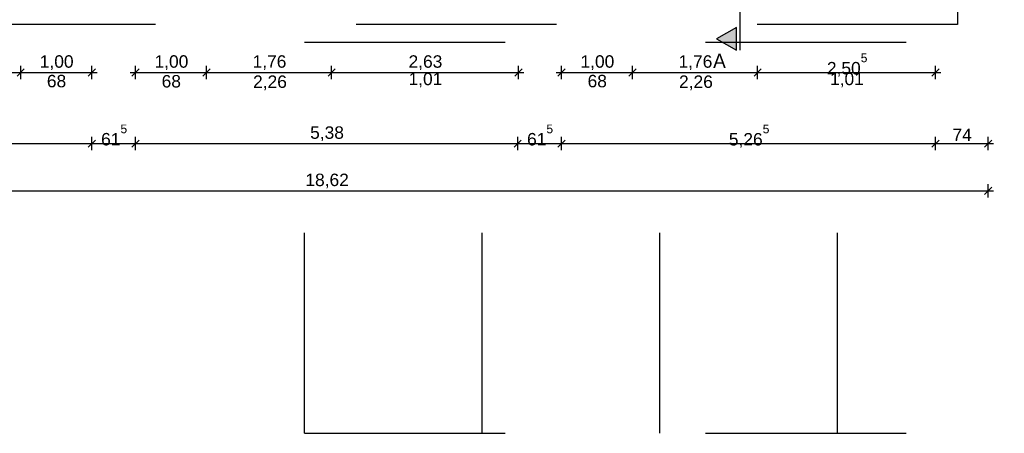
# Model space of a CAD drawing. Extents: x -73 to 183, y -4 to 85.
# Tile 35 of 98: x -28 to -14, y 26 to 32. Entities that reach past the tile are written whole.
import ezdxf

# ---------------------------------------------------------------- set-up
doc = ezdxf.new("R2010")
doc.units = 0
doc.header["$MEASUREMENT"] = 0
doc.linetypes.add('Strichlinie', pattern=[0.005644, 0.002822, -0.002822])
doc.linetypes.add('Strichpunktlinie', pattern=[0.006703, 0.003528, -0.001764, 0, -0.001411])
for name, color, linetype in [('0._EG_2_P_BM_AUSSEN', 7, 'Continuous'), ('0._EG_2_P_ZE_BILD', 7, 'Continuous'), ('0._EG_2_R_NT_DACH', 7, 'Continuous'), ('0._EG_2_X_EA_PARKPLATZ', 7, 'Continuous')]:
    doc.layers.add(name, color=color, linetype=linetype)
doc.styles.add('ERSTELLTER_STIL_1', font='ARIAL.TTF')
doc.styles.add('ERSTELLTER_STIL_3', font='txt')

msp = doc.modelspace()

# ---------------------------------------------------------------- hatches: boundary and pattern name
at = {"layer": '0._EG_2_P_ZE_BILD', "linetype": 'Continuous', "lineweight": 18, "ltscale": 1000}
msp.add_hatch(color=9, dxfattribs=at).paths.add_polyline_path([(-17.629, 31.524), (-17.629, 31.845), (-17.912, 31.682)], flags=0)

# ---------------------------------------------------------------- linework, layer by layer
at = {"layer": '0._EG_2_P_BM_AUSSEN', "linetype": 'Continuous', "ltscale": 1000}
for p, q in [((-29.464, 31.21), (-27.704, 31.21)), ((-27.654, 31.26), (-27.754, 31.16)), ((-27.704, 31.116), (-27.704, 31.304)), ((-27.704, 31.21), (-26.704, 31.21)), ((-26.754, 31.16), (-26.654, 31.26)), ((-26.704, 31.116), (-26.704, 31.304)), ((-26.704, 31.21), (-26.629, 31.21)), ((-26.164, 31.21), (-26.089, 31.21)), ((-26.039, 31.26), (-26.139, 31.16)), ((-26.089, 31.116), (-26.089, 31.304)), ((-26.089, 31.21), (-25.089, 31.21)), ((-25.039, 31.26), (-25.139, 31.16)), ((-25.089, 31.116), (-25.089, 31.304)), ((-25.089, 31.21), (-23.329, 31.21)), ((-23.279, 31.26), (-23.379, 31.16)), ((-23.329, 31.116), (-23.329, 31.304)), ((-23.329, 31.21), (-20.699, 31.21)), ((-20.749, 31.16), (-20.649, 31.26)), ((-20.699, 31.116), (-20.699, 31.304)), ((-20.699, 31.21), (-20.624, 31.21)), ((-20.169, 31.21), (-20.094, 31.21)), ((-20.044, 31.26), (-20.144, 31.16)), ((-20.094, 31.116), (-20.094, 31.304)), ((-20.094, 31.21), (-19.094, 31.21)), ((-19.044, 31.26), (-19.144, 31.16)), ((-19.094, 31.116), (-19.094, 31.304)), ((-19.094, 31.21), (-17.334, 31.21)), ((-17.284, 31.26), (-17.384, 31.16)), ((-17.334, 31.116), (-17.334, 31.304)), ((-17.334, 31.21), (-14.829, 31.21)), ((-14.879, 31.16), (-14.779, 31.26)), ((-14.829, 31.116), (-14.829, 31.304)), ((-14.829, 31.21), (-14.754, 31.21)), ((-31.969, 30.21), (-26.704, 30.21)), ((-26.654, 30.26), (-26.754, 30.16)), ((-26.704, 30.116), (-26.704, 30.304)), ((-26.704, 30.21), (-26.089, 30.21)), ((-26.039, 30.26), (-26.139, 30.16)), ((-26.089, 30.116), (-26.089, 30.304)), ((-26.089, 30.21), (-20.709, 30.21)), ((-20.659, 30.26), (-20.759, 30.16)), ((-20.709, 30.116), (-20.709, 30.304)), ((-20.709, 30.21), (-20.094, 30.21)), ((-20.044, 30.26), (-20.144, 30.16)), ((-20.094, 30.116), (-20.094, 30.304)), ((-20.094, 30.21), (-14.829, 30.21)), ((-14.779, 30.26), (-14.879, 30.16)), ((-14.829, 30.116), (-14.829, 30.304)), ((-14.829, 30.21), (-14.089, 30.21)), ((-14.139, 30.16), (-14.039, 30.26)), ((-14.089, 30.116), (-14.089, 30.304)), ((-14.089, 30.21), (-14.014, 30.21)), ((-32.709, 29.545), (-14.089, 29.545)), ((-14.139, 29.495), (-14.039, 29.595)), ((-14.089, 29.451), (-14.089, 29.639)), ((-14.089, 29.545), (-14.014, 29.545))]:
    msp.add_line(p, q, dxfattribs=at)
at = {"layer": '0._EG_2_P_ZE_BILD', "linetype": 'Strichpunktlinie', "ltscale": 1000}
msp.add_line((-17.579, 31.524), (-17.579, 42.977), dxfattribs=at)
at = {"layer": '0._EG_2_P_ZE_BILD', "color": 255, "linetype": 'Continuous', "lineweight": 18, "ltscale": 1000}
for p, q in [((-17.629, 31.845), (-17.912, 31.682)), ((-17.629, 31.524), (-17.629, 31.845)), ((-17.912, 31.682), (-17.629, 31.524))]:
    msp.add_line(p, q, dxfattribs=at)
at = {"layer": '0._EG_2_P_ZE_BILD', "linetype": 'Continuous', "ltscale": 1000}
for p, q in [((-17.629, 31.845), (-17.912, 31.682)), ((-17.629, 31.524), (-17.629, 31.845)), ((-17.912, 31.682), (-17.629, 31.524))]:
    msp.add_line(p, q, dxfattribs=at)
at = {"layer": '0._EG_2_R_NT_DACH', "linetype": 'Strichlinie', "ltscale": 1000}
for p, q in [((-14.519, 32.635), (-14.519, 31.885)), ((-14.519, 31.885), (-32.279, 31.885))]:
    msp.add_line(p, q, dxfattribs=at)
at = {"layer": '0._EG_2_X_EA_PARKPLATZ', "linetype": 'Strichlinie', "ltscale": 1000}
for p, q in [((-23.709, 31.635), (-1.169, 31.635)), ((-23.709, 26.135), (-23.709, 31.635)), ((-21.209, 26.135), (-21.209, 31.635)), ((-18.709, 26.135), (-18.709, 31.635)), ((-16.209, 26.135), (-16.209, 31.635)), ((-23.709, 26.135), (-0.709, 26.135))]:
    msp.add_line(p, q, dxfattribs=at)

# ---------------------------------------------------------------- texts
at = {"layer": '0._EG_2_P_BM_AUSSEN', "linetype": 'Continuous', "char_height": 0.175, "attachment_point": 7, "style": 'ERSTELLTER_STIL_1'}
for s, insert in [('{1,00}', (-27.436, 31.245)), ('{1,00}', (-25.821, 31.245)), ('{1,76}', (-24.441, 31.245)), ('{2,63}', (-22.246, 31.245)), ('{1,00}', (-19.826, 31.245)), ('{1,76}', (-18.446, 31.245)), ('{2,50\\A1{\\H0.7x;\\S5^  ;}}', (-16.358, 31.151)), ('{68}', (-27.336, 31)), ('{68}', (-25.721, 30.997)), ('{2,26}', (-24.434, 30.961)), ('{1,01}', (-22.246, 31)), ('{68}', (-19.726, 31)), ('{2,26}', (-18.439, 30.961)), ('{1,01}', (-16.314, 31)), ('{61\\A1{\\H0.7x;\\S5^  ;}}', (-26.573, 30.182)), ('{5,38}', (-23.631, 30.245)), ('{61\\A1{\\H0.7x;\\S5^  ;}}', (-20.578, 30.182)), ('{5,26\\A1{\\H0.7x;\\S5^  ;}}', (-17.738, 30.151)), ('{74}', (-14.591, 30.245)), ('{18,62}', (-23.698, 29.58))]:
    msp.add_mtext(s, dxfattribs=dict(at, insert=insert))
at = {"layer": '0._EG_2_P_ZE_BILD', "linetype": 'Continuous', "insert": (-17.87, 31.474), "char_height": 0.2, "attachment_point": 2, "style": 'ERSTELLTER_STIL_3'}
msp.add_mtext('{A}', dxfattribs=at)

doc.saveas('drawing.dxf')
